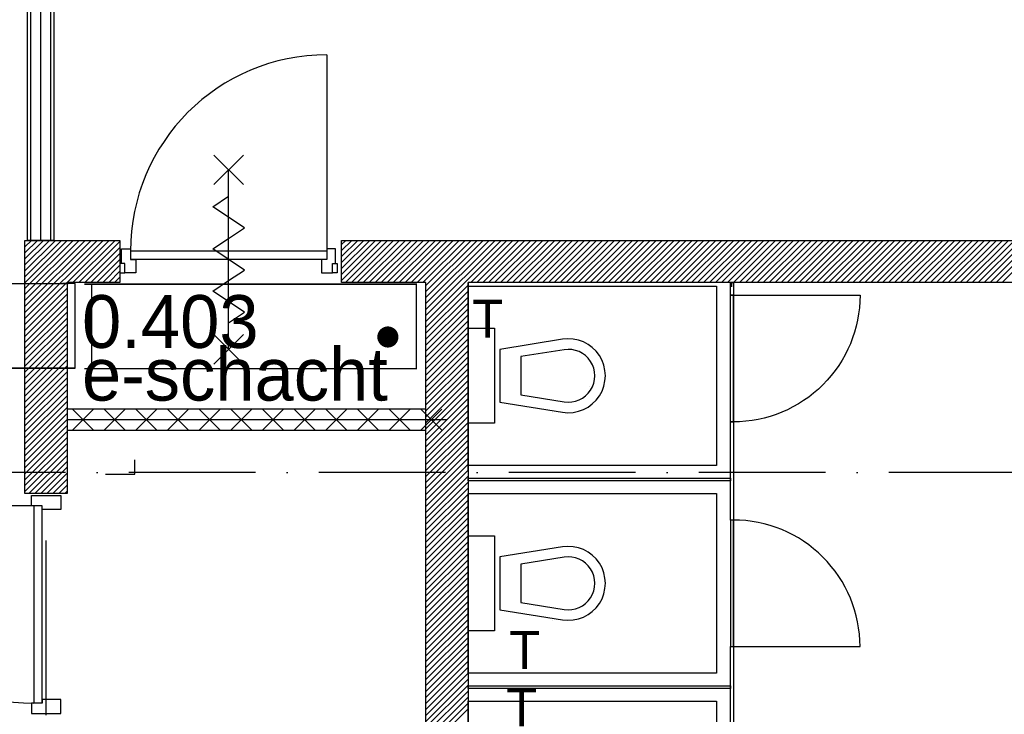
# Model space of a CAD drawing. Header units: millimetres. Extents: x -6587 to 170951, y 244 to 951952.
# Tile 58 of 102: x 77299 to 81964, y 920682 to 923973. Entities that reach past the tile are written whole.
import ezdxf

# ---------------------------------------------------------------- set-up
doc = ezdxf.new("R2010")
doc.units = ezdxf.units.MM
doc.header["$LTSCALE"] = 100
doc.linetypes.add('DASHDOT', pattern=[9, 6, -1.5, 0, -1.5])
for name, color, linetype in [('AL$7----_STRAMIEN', 1, 'DASHDOT'), ('AL22----_CAMPINGWANDJE', 1, 'CONTINUOUS'), ('AL32----_BINNENKOZ', 7, 'CONTINUOUS'), ('ALXA7---_KALKZVUIL', 1, 'CONTINUOUS'), ('BOUW', 8, 'CONTINUOUS'), ('KABELGOOT', 8, 'CONTINUOUS')]:
    doc.layers.add(name, color=color, linetype=linetype)
doc.styles.add('BURO-018', font='BUROFONT.shx', dxfattribs={"height": 180})
doc.styles.add('BURO-025', font='BUROFONT.shx', dxfattribs={"height": 250})

# ---------------------------------------------------------------- blocks, each defined once
blk = doc.blocks.new('*U47')
at = {"layer": 'ALXA7---_KALKZVUIL', "color": 0}
for p, q in [((45991.3, 33025.2), (46091.3, 33125.2)), ((46091.3, 33025.2), (45991.3, 33125.2)), ((46141.3, 33025.2), (46241.3, 33125.2)), ((46241.3, 33025.2), (46141.3, 33125.2)), ((46291.3, 33025.2), (46391.3, 33125.2)), ((46391.3, 33025.2), (46291.3, 33125.2)), ((46441.3, 33025.2), (46541.3, 33125.2)), ((46541.3, 33025.2), (46441.3, 33125.2)), ((46591.3, 33025.2), (46691.3, 33125.2)), ((46691.3, 33025.2), (46591.3, 33125.2)), ((46741.3, 33025.2), (46841.3, 33125.2)), ((46841.3, 33025.2), (46741.3, 33125.2)), ((46891.3, 33025.2), (46991.3, 33125.2)), ((46991.3, 33025.2), (46891.3, 33125.2)), ((47041.3, 33025.2), (47141.3, 33125.2)), ((47141.3, 33025.2), (47041.3, 33125.2)), ((47191.3, 33025.2), (47291.3, 33125.2)), ((47291.3, 33025.2), (47191.3, 33125.2)), ((47341.3, 33025.2), (47441.3, 33125.2)), ((47441.3, 33025.2), (47341.3, 33125.2)), ((47491.3, 33025.2), (47591.3, 33125.2)), ((47591.3, 33025.2), (47491.3, 33125.2)), ((47641.3, 33025.2), (47741.3, 33125.2)), ((47741.3, 33025.2), (47641.3, 33125.2))]:
    blk.add_line(p, q, dxfattribs=at)

msp = doc.modelspace()

# ---------------------------------------------------------------- hatches: boundary and pattern name
at = {"layer": 'BOUW'}
h = msp.add_hatch(dxfattribs=at)
h.set_pattern_fill('GEWPBET', color=256, scale=100, angle=45, style=0)
h.set_pattern_definition([(45, (83523.597, 921827.685), (-14.142136, 14.142136), [])])
h.paths.add_polyline_path([(77323.6, 921727.7), (77323.6, 922927.7), (77773.6, 922927.7), (77773.6, 922727.7), (77523.6, 922727.7), (77523.6, 921727.7)])

# ---------------------------------------------------------------- linework, layer by layer
at = {"layer": 'AL$7----_STRAMIEN', "color": 1}
msp.add_line((144123.6, 921827.5), (54329.2, 921827.5), dxfattribs=at)
at = {"layer": 'AL22----_CAMPINGWANDJE', "color": 6}
for p, q in [((80667.1, 921801), (80667.1, 921788)), ((80680.1, 921602.5), (80667.1, 921602.5))]:
    msp.add_line(p, q, dxfattribs=at)
at = {"layer": 'AL32----_BINNENKOZ', "color": 6}
msp.add_line((80680.1, 921602.5), (80667.1, 921602.5), dxfattribs=at)
at = {"layer": 'BOUW'}
for p, q in [((78823.6, 922927.7), (83923.6, 922927.7)), ((78823.6, 922727.7), (78823.6, 922927.7)), ((78823.6, 922737.8), (79013.5, 922927.7)), ((78823.6, 922766.1), (78985.2, 922927.7)), ((78823.6, 922794.4), (78956.9, 922927.7)), ((78823.6, 922822.7), (78928.6, 922927.7)), ((78823.6, 922850.9), (78900.3, 922927.7)), ((78823.6, 922879.2), (78872.1, 922927.7)), ((78823.6, 922907.5), (78843.8, 922927.7)), ((78841.8, 922727.7), (79041.8, 922927.7)), ((78870.1, 922727.7), (79070.1, 922927.7)), ((78898.3, 922727.7), (79098.3, 922927.7)), ((78926.6, 922727.7), (79126.6, 922927.7)), ((78954.9, 922727.7), (79154.9, 922927.7)), ((78983.2, 922727.7), (79183.2, 922927.7)), ((79011.5, 922727.7), (79211.5, 922927.7)), ((79039.8, 922727.7), (79239.8, 922927.7)), ((79068, 922727.7), (79268, 922927.7)), ((79096.3, 922727.7), (79296.3, 922927.7)), ((79124.6, 922727.7), (79324.6, 922927.7)), ((79152.9, 922727.7), (79352.9, 922927.7)), ((79181.2, 922727.7), (79381.2, 922927.7)), ((79209.5, 922727.7), (79409.5, 922927.7)), ((79223.6, 922543.8), (79607.5, 922927.7)), ((79223.6, 922572.1), (79579.2, 922927.7)), ((79223.6, 922600.4), (79550.9, 922927.7)), ((79223.6, 922628.7), (79522.6, 922927.7)), ((79223.6, 922657), (79494.3, 922927.7)), ((79223.6, 922685.3), (79466, 922927.7)), ((79223.6, 922713.5), (79437.7, 922927.7)), ((79435.7, 922727.7), (79635.7, 922927.7)), ((79464, 922727.7), (79664, 922927.7)), ((79492.3, 922727.7), (79692.3, 922927.7)), ((79520.6, 922727.7), (79720.6, 922927.7)), ((79548.9, 922727.7), (79748.9, 922927.7)), ((79577.2, 922727.7), (79777.2, 922927.7)), ((79605.4, 922727.7), (79805.4, 922927.7)), ((79633.7, 922727.7), (79833.7, 922927.7)), ((79662, 922727.7), (79862, 922927.7)), ((79690.3, 922727.7), (79890.3, 922927.7)), ((79718.6, 922727.7), (79918.6, 922927.7)), ((79746.9, 922727.7), (79946.9, 922927.7)), ((79775.1, 922727.7), (79975.1, 922927.7)), ((79803.4, 922727.7), (80003.4, 922927.7)), ((79831.7, 922727.7), (80031.7, 922927.7)), ((79860, 922727.7), (80060, 922927.7)), ((79888.3, 922727.7), (80088.3, 922927.7)), ((79916.6, 922727.7), (80116.6, 922927.7)), ((79944.9, 922727.7), (80144.9, 922927.7)), ((79973.1, 922727.7), (80173.1, 922927.7)), ((80001.4, 922727.7), (80201.4, 922927.7)), ((80029.7, 922727.7), (80229.7, 922927.7)), ((80058, 922727.7), (80258, 922927.7)), ((80086.3, 922727.7), (80286.3, 922927.7)), ((80114.6, 922727.7), (80314.6, 922927.7)), ((80142.8, 922727.7), (80342.8, 922927.7)), ((80171.1, 922727.7), (80371.1, 922927.7)), ((80199.4, 922727.7), (80399.4, 922927.7)), ((80227.7, 922727.7), (80427.7, 922927.7)), ((80256, 922727.7), (80456, 922927.7)), ((80284.3, 922727.7), (80484.3, 922927.7)), ((80312.5, 922727.7), (80512.5, 922927.7)), ((80340.8, 922727.7), (80540.8, 922927.7)), ((80369.1, 922727.7), (80569.1, 922927.7)), ((80397.4, 922727.7), (80597.4, 922927.7)), ((80425.7, 922727.7), (80625.7, 922927.7)), ((80454, 922727.7), (80654, 922927.7)), ((80482.3, 922727.7), (80682.3, 922927.7)), ((80510.5, 922727.7), (80710.5, 922927.7)), ((80538.8, 922727.7), (80738.8, 922927.7)), ((80567.1, 922727.7), (80767.1, 922927.7)), ((80595.4, 922727.7), (80795.4, 922927.7)), ((80623.7, 922727.7), (80823.7, 922927.7)), ((80652, 922727.7), (80852, 922927.7)), ((80680.2, 922727.7), (80880.2, 922927.7)), ((80708.5, 922727.7), (80908.5, 922927.7)), ((80736.8, 922727.7), (80936.8, 922927.7)), ((80765.1, 922727.7), (80965.1, 922927.7)), ((80793.4, 922727.7), (80993.4, 922927.7)), ((80821.7, 922727.7), (81021.7, 922927.7)), ((80850, 922727.7), (81050, 922927.7)), ((80878.2, 922727.7), (81078.2, 922927.7)), ((80906.5, 922727.7), (81106.5, 922927.7)), ((80934.8, 922727.7), (81134.8, 922927.7)), ((80963.1, 922727.7), (81163.1, 922927.7)), ((80991.4, 922727.7), (81191.4, 922927.7)), ((81019.7, 922727.7), (81219.7, 922927.7)), ((81047.9, 922727.7), (81247.9, 922927.7)), ((81076.2, 922727.7), (81276.2, 922927.7)), ((81104.5, 922727.7), (81304.5, 922927.7)), ((81132.8, 922727.7), (81332.8, 922927.7)), ((81161.1, 922727.7), (81361.1, 922927.7)), ((81189.4, 922727.7), (81389.4, 922927.7)), ((81217.6, 922727.7), (81417.6, 922927.7)), ((81245.9, 922727.7), (81445.9, 922927.7)), ((81274.2, 922727.7), (81474.2, 922927.7)), ((81302.5, 922727.7), (81502.5, 922927.7)), ((81330.8, 922727.7), (81530.8, 922927.7)), ((81359.1, 922727.7), (81559.1, 922927.7)), ((81387.4, 922727.7), (81587.4, 922927.7)), ((81415.6, 922727.7), (81615.6, 922927.7)), ((81443.9, 922727.7), (81643.9, 922927.7)), ((81472.2, 922727.7), (81672.2, 922927.7)), ((81500.5, 922727.7), (81700.5, 922927.7)), ((81528.8, 922727.7), (81728.8, 922927.7)), ((81557.1, 922727.7), (81757.1, 922927.7)), ((81585.3, 922727.7), (81785.3, 922927.7)), ((81613.6, 922727.7), (81813.6, 922927.7)), ((81641.9, 922727.7), (81841.9, 922927.7)), ((81670.2, 922727.7), (81870.2, 922927.7)), ((81698.5, 922727.7), (81898.5, 922927.7)), ((81726.8, 922727.7), (81926.8, 922927.7)), ((81755, 922727.7), (81955, 922927.7)), ((81783.3, 922727.7), (81983.3, 922927.7)), ((81811.6, 922727.7), (82011.6, 922927.7)), ((81839.9, 922727.7), (82039.9, 922927.7)), ((81868.2, 922727.7), (82068.2, 922927.7)), ((81896.5, 922727.7), (82096.5, 922927.7)), ((81924.8, 922727.7), (82124.8, 922927.7)), ((81953, 922727.7), (82153, 922927.7)), ((79223.6, 922727.7), (78823.6, 922727.7)), ((79223.6, 918177.7), (79223.6, 922727.7)), ((79223.6, 922515.5), (79423.6, 922715.5)), ((83723.6, 922727.7), (79423.6, 922727.7)), ((79423.6, 922727.7), (79423.6, 919877.7)), ((79223.6, 922487.3), (79423.6, 922687.3)), ((79223.6, 922459), (79423.6, 922659)), ((79223.6, 922430.7), (79423.6, 922630.7)), ((79223.6, 922402.4), (79423.6, 922602.4)), ((79223.6, 922374.1), (79423.6, 922574.1)), ((79223.6, 922345.8), (79423.6, 922545.8)), ((79223.6, 922317.6), (79423.6, 922517.6)), ((79223.6, 922289.3), (79423.6, 922489.3)), ((79223.6, 922261), (79423.6, 922461)), ((79223.6, 922232.7), (79423.6, 922432.7)), ((79223.6, 922204.4), (79423.6, 922404.4)), ((79223.6, 922176.1), (79423.6, 922376.1)), ((79223.6, 922147.8), (79423.6, 922347.8)), ((79223.6, 922119.6), (79423.6, 922319.6)), ((79223.6, 922091.3), (79423.6, 922291.3)), ((79223.6, 922063), (79423.6, 922263)), ((79223.6, 922034.7), (79423.6, 922234.7)), ((79998.6, 922236.2), (79998.6, 922236.2)), ((79223.6, 922006.4), (79423.6, 922206.4)), ((79223.6, 921978.1), (79423.6, 922178.1)), ((79223.6, 921949.9), (79423.6, 922149.9)), ((79223.6, 921921.6), (79423.6, 922121.6)), ((79223.6, 921893.3), (79423.6, 922093.3)), ((79823.6, 922111.2), (79823.6, 922111.2)), ((79223.6, 921865), (79423.6, 922065)), ((79223.6, 921836.7), (79423.6, 922036.7)), ((79223.6, 921808.4), (79423.6, 922008.4)), ((79223.6, 921780.2), (79423.6, 921980.2)), ((79223.6, 921751.9), (79423.6, 921951.9)), ((79223.6, 921723.6), (79423.6, 921923.6)), ((77844.7, 921820.2), (77844.7, 921887.2)), ((79223.6, 921695.3), (79423.6, 921895.3)), ((79223.6, 921667), (79423.6, 921867)), ((77705.7, 921820.2), (77844.7, 921820.2)), ((79223.6, 921638.7), (79423.6, 921838.7)), ((79223.6, 921610.4), (79423.6, 921810.4)), ((79223.6, 921582.2), (79423.6, 921782.2)), ((79223.6, 921553.9), (79423.6, 921753.9)), ((79223.6, 921525.6), (79423.6, 921725.6)), ((77365.1, 921669.2), (76431.1, 921669.2)), ((77365.1, 921669.2), (77365.1, 920735.2)), ((77405.1, 921669.2), (77365.1, 921669.2)), ((77365.1, 921669.2), (77365.1, 920735.2)), ((77405.1, 920735.2), (77405.1, 921669.2)), ((79223.6, 921497.3), (79423.6, 921697.3)), ((79223.6, 921469), (79423.6, 921669)), ((79223.6, 921440.7), (79423.6, 921640.7)), ((79223.6, 921412.5), (79423.6, 921612.5)), ((79223.6, 921384.2), (79423.6, 921584.2)), ((79223.6, 921355.9), (79423.6, 921555.9)), ((79223.6, 921327.6), (79423.6, 921527.6)), ((77423.6, 920677.7), (77423.6, 921506.1)), ((79223.6, 921299.3), (79423.6, 921499.3)), ((79223.6, 921271), (79423.6, 921471)), ((79223.6, 921242.8), (79423.6, 921442.8)), ((79223.6, 921214.5), (79423.6, 921414.5)), ((79223.6, 921186.2), (79423.6, 921386.2)), ((79223.6, 921157.9), (79423.6, 921357.9)), ((79223.6, 921129.6), (79423.6, 921329.6)), ((79223.6, 921101.3), (79423.6, 921301.3)), ((79223.6, 921073), (79423.6, 921273)), ((79998.6, 921252.7), (79998.6, 921252.7)), ((79223.6, 921044.8), (79423.6, 921244.8)), ((79223.6, 921016.5), (79423.6, 921216.5)), ((79223.6, 920988.2), (79423.6, 921188.2)), ((79223.6, 920959.9), (79423.6, 921159.9)), ((79223.6, 920931.6), (79423.6, 921131.6)), ((79823.6, 921127.7), (79823.6, 921127.7)), ((79223.6, 920903.3), (79423.6, 921103.3)), ((79223.6, 920875.1), (79423.6, 921075.1)), ((79223.6, 920846.8), (79423.6, 921046.8)), ((79223.6, 920818.5), (79423.6, 921018.5)), ((79223.6, 920790.2), (79423.6, 920990.2)), ((79223.6, 920761.9), (79423.6, 920961.9)), ((79223.6, 920733.6), (79423.6, 920933.6)), ((79223.6, 920705.4), (79423.6, 920905.4)), ((79223.6, 920677.1), (79423.6, 920877.1)), ((79223.6, 920648.8), (79423.6, 920848.8)), ((79223.6, 920620.5), (79423.6, 920820.5)), ((79223.6, 920592.2), (79423.6, 920792.2)), ((79223.6, 920563.9), (79423.6, 920763.9)), ((79223.6, 920535.6), (79423.6, 920735.6)), ((79223.6, 920507.4), (79423.6, 920707.4))]:
    msp.add_line(p, q, dxfattribs=at)
for points in [[(77336.1, 922927.7), (77336.1, 929980.2), (84083.6, 929980.2), (84083.6, 929855.2), (77461.1, 929855.2), (77461.1, 922927.7)], [(77323.6, 921727.7), (77323.6, 922927.7), (77773.6, 922927.7), (77773.6, 922727.7), (77523.6, 922727.7), (77523.6, 921727.7)], [(79423.6, 921861.2), (79423.6, 922711.2), (80599.6, 922711.2), (80599.6, 921861.2)], [(80667.1, 922667.7), (80667.1, 922727.7), (80680.1, 922727.7), (80680.1, 922667.7)], [(80667.1, 922067.7), (80667.1, 922667.7), (80680.1, 922667.7), (80680.1, 922067.7)], [(79223.6, 922127.7), (77523.6, 922127.7), (77523.6, 922027.7), (79223.6, 922027.7)], [(80667.1, 921602.7), (80667.1, 922067.7), (80680.1, 922067.7), (80680.1, 921602.7)], [(79423.6, 921801.2), (80667.1, 921801.2), (80667.1, 921788.2), (79423.6, 921788.2)], [(77405.1, 921652.2), (77405.1, 921669.2), (77354.1, 921669.2), (77354.1, 921719.2), (77493.1, 921719.2), (77493.1, 921652.2)], [(79423.6, 920877.7), (79423.6, 921727.7), (80599.6, 921727.7), (80599.6, 920877.7)], [(80667.1, 921602.7), (80667.1, 921002.7), (80680.1, 921002.7), (80680.1, 921602.7)], [(80667.1, 920537.7), (80667.1, 921002.7), (80680.1, 921002.7), (80680.1, 920537.7)], [(79423.6, 920817.2), (80667.1, 920817.2), (80667.1, 920804.2), (79423.6, 920804.2)], [(77405.1, 920752.2), (77405.1, 920735.2), (77354.1, 920735.2), (77354.1, 920685.2), (77493.1, 920685.2), (77493.1, 920752.2)], [(79423.6, 919894.2), (79423.6, 920744.2), (80599.6, 920744.2), (80599.6, 919894.2)]]:
    msp.add_lwpolyline(points, close=True, dxfattribs=at)
for points in [[(77351.1, 922927.7), (77351.1, 929965.2), (84083.6, 929965.2)], [(77398.6, 922927.7), (77398.6, 929917.7), (77593.6, 929917.7), (84083.6, 929917.7)], [(77446.1, 922927.7), (77446.1, 929870.2), (84083.6, 929870.2)], [(78753.6, 923806.7), (78753.6, 922876.7)], [(78218.6, 923191.7), (78358.6, 923331.7)], [(78358.6, 923191.7), (78218.6, 923331.7)], [(78288.6, 922411.7), (78288.6, 923261.7)], [(78288.6, 922936.7), (78363.6, 922986.7), (78213.6, 923086.7), (78288.6, 923136.7)], [(78288.6, 922736.7), (78363.6, 922786.7), (78213.6, 922886.7), (78288.6, 922936.7)], [(77781.6, 922887.7), (77823.6, 922887.7), (77823.6, 922836.7), (77848.6, 922836.7), (77848.6, 922773.7), (77796.6, 922773.7), (77796.6, 922817.7), (77781.6, 922817.7), (77781.6, 922887.7)], [(78795.6, 922887.7), (78753.6, 922887.7), (78753.6, 922836.7), (78728.6, 922836.7), (78728.6, 922773.7), (78780.6, 922773.7), (78780.6, 922817.7), (78795.6, 922817.7), (78795.6, 922887.7)], [(78753.6, 922876.7), (77823.6, 922876.7)], [(78753.6, 922836.7), (77823.6, 922836.7)], [(77796.6, 922817.7), (77773.6, 922817.7), (77773.6, 922773.7), (77796.6, 922773.7)], [(78780.6, 922817.7), (78803.6, 922817.7), (78803.6, 922773.7), (78780.6, 922773.7)], [(78288.6, 922536.7), (78363.6, 922586.7), (78213.6, 922686.7), (78288.6, 922736.7)], [(79423.6, 921837.5), (79423.6, 922727.7)], [(80673.6, 922707.7), (80673.6, 922727.7)], [(79423.6, 922511.2), (79548.6, 922511.2), (79548.6, 922061.2), (79423.6, 922061.2), (79423.6, 922511.2)], [(78218.6, 922341.7), (78358.6, 922481.7)], [(78358.6, 922341.7), (78218.6, 922481.7)], [(79323.6, 922077.7), (77523.6, 922077.7)], [(79423.6, 921527.7), (79548.6, 921527.7), (79548.6, 921077.7), (79423.6, 921077.7), (79423.6, 921527.7)]]:
    msp.add_lwpolyline(points, dxfattribs=at)
for points in [[(80680.1, 922067.7), (80680.1, 922667.7), (81280.1, 922667.7, -0.414214)], [(79870.8, 922459), (79573.6, 922411.2), (79573.6, 922161.2), (79870.8, 922113.4, 1.173599)], [(79878.8, 922409.6), (79673.6, 922376.6), (79673.6, 922195.7), (79878.8, 922162.8, 1.173599)], [(80680.1, 921602.7), (80680.1, 921002.7), (81280.1, 921002.7, 0.414214)], [(79870.8, 921475.5), (79573.6, 921427.7), (79573.6, 921177.7), (79870.8, 921129.9, 1.173599)], [(79878.8, 921426.1), (79673.6, 921393.1), (79673.6, 921212.2), (79878.8, 921179.3, 1.173599)]]:
    msp.add_lwpolyline(points, format="xyb", close=True, dxfattribs=at)
at = {"layer": 'BOUW', "const_width": 49.8}
msp.add_lwpolyline([(79018, 922469.8, 1), (79068.2, 922469.8, 1)], format="xyb", close=True, dxfattribs=at)
at = {"layer": 'BOUW'}
for centre, radius, start, end in [((78753.6, 922876.7), 930, 90, 180), ((77365.1, 921669.2), 934, 180, 270)]:
    msp.add_arc(centre, radius, start, end, dxfattribs=at)
at = {"layer": 'KABELGOOT', "color": 8}
for p, q in [((77560.7, 922722.7, 3650), (77500.7, 922722.7, 3650)), ((77560.7, 922322.7, 3650), (77560.7, 922722.7, 3650)), ((79179.7, 922720.7, 3710), (77605.7, 922720.7, 3710)), ((77605.7, 922720.7, 3650), (79179.7, 922720.7, 3650)), ((77638.1, 922720.7), (77638.1, 922320.7)), ((77698.1, 922720.7), (77638.1, 922720.7)), ((79178.1, 922720.7), (79118.1, 922720.7)), ((79178.1, 922320.7), (79178.1, 922720.7)), ((77560.7, 922322.7, 3650), (75518.1, 922322.7, 3650)), ((75518.1, 922322.7, 3710), (77560.7, 922322.7, 3710)), ((77500.7, 922322.7, 3650), (77560.7, 922322.7, 3650)), ((77605.7, 922320.7, 3710), (79179.7, 922320.7, 3710)), ((77605.7, 922320.7, 3650), (79179.7, 922320.7, 3650)), ((77638.1, 922320.7), (77698.1, 922320.7)), ((79118.1, 922320.7), (79178.1, 922320.7))]:
    msp.add_line(p, q, dxfattribs=at)
at = {"layer": 'KABELGOOT', "color": 8, "elevation": 3650}
msp.add_lwpolyline([(75043.1, 922247.7), (75043.1, 922722.7), (75043.1, 922722.7), (77527.5, 922722.7)], dxfattribs=at)

# ---------------------------------------------------------------- block references
at = {"layer": 'BOUW'}
msp.add_blockref('*U47', (31557.3, 889002.5), dxfattribs=at)

# ---------------------------------------------------------------- texts
at = {"layer": 'BOUW', "style": 'BURO-025'}
for s, p in [('0.403', (77594, 922418.1)), ('e-schacht', (77594, 922168.4))]:
    msp.add_text(s, height=250, dxfattribs=at).set_placement(p)
at = {"layer": 'BOUW', "color": 1, "style": 'BURO-018'}
for p in [(79442.6, 922466.2), (79618.4, 920897.2), (79603.6, 920625.9)]:
    msp.add_text('T', height=180, dxfattribs=at).set_placement(p)

doc.saveas('drawing.dxf')
